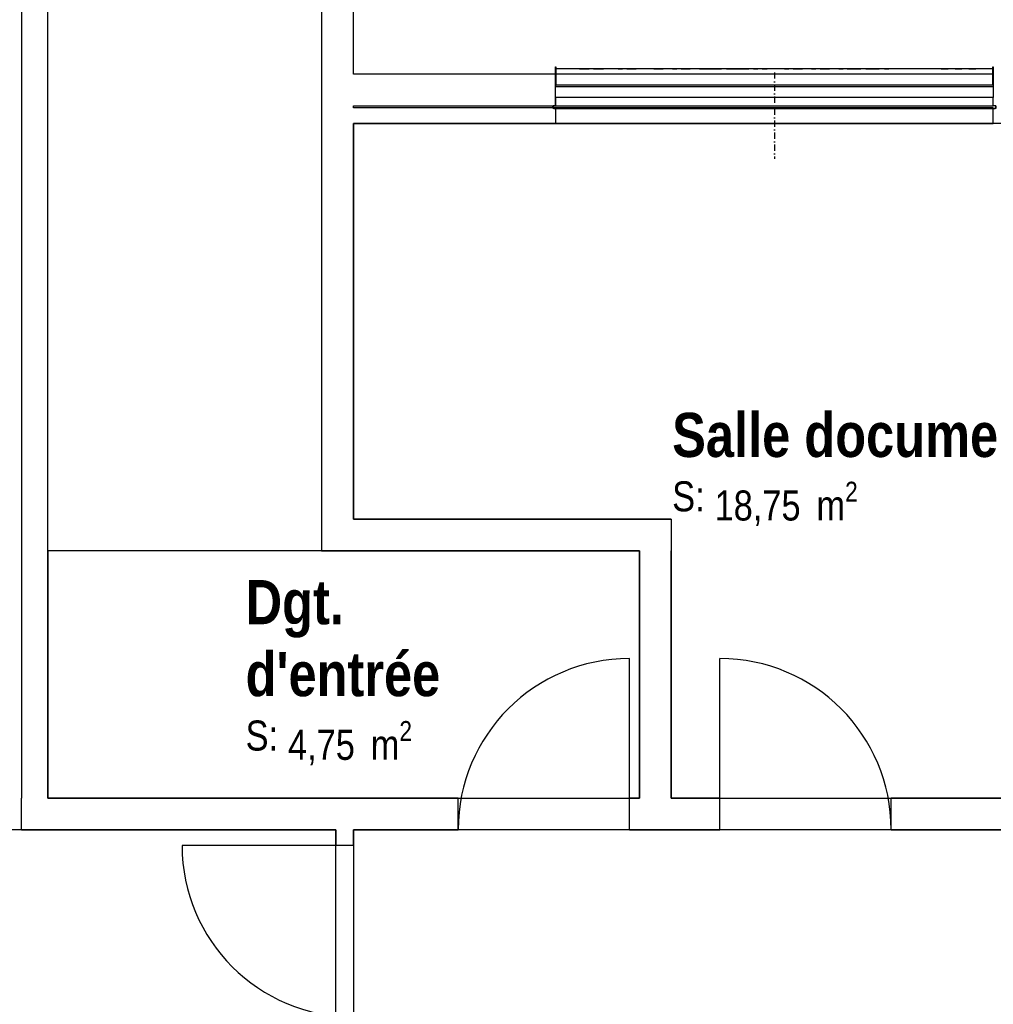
# Model space of a CAD drawing. Extents: x -24342 to 73038, y -9656 to 30949.
# Tile 142 of 170: x 6508 to 7059, y 8953 to 9511. Entities that reach past the tile are written whole.
import ezdxf
from ezdxf.enums import TextEntityAlignment as Align

# ---------------------------------------------------------------- set-up
doc = ezdxf.new("R2010")
doc.units = 0
doc.linetypes.add('21.0032_xref_r+1_02_pro$0$Points tirets', pattern=[670.277762, 352.777767, -176.388884, 0, -141.111112])
doc.linetypes.add('ACAD_ISO12W100', pattern=[21, 12, -3, 0, -3, 0, -3])
for name, color, linetype in [('0_XREF', 250, 'Continuous'), ('21.0032_xref_r+1_02_pro$0$A-AREA-____-OTLN.Modèle IFC', 251, 'Continuous'), ('21.0032_xref_r+1_02_pro$0$A-WALL-____-OTLN.Modèle IFC', 251, 'Continuous'), ('21.0032_xref_r+1_02_pro$0$Fenêtres ARCHICAD', 251, 'Continuous'), ('21.0032_xref_r+1_02_pro$0$Marques de Zone ARCHICAD', 251, 'Continuous'), ('21.0032_xref_r+1_02_pro$0$Portes ARCHICAD', 251, 'Continuous')]:
    doc.layers.add(name, color=color, linetype=linetype)
doc.styles.add('21.0032_xref_r+1_02_pro$0$STYLE_GENERE_1', font='ARIALNB.TTF')
doc.styles.add('21.0032_xref_r+1_02_pro$0$STYLE_GENERE_2', font='ARIALN.TTF')

# ---------------------------------------------------------------- blocks, each defined once
blk = doc.blocks.new('21.0032_xref_r+1_02_pro$0$Salle documentation_SA_23_1', base_point=(70181.5, -7390.1))
at = {"layer": '21.0032_xref_r+1_02_pro$0$Marques de Zone ARCHICAD', "ltscale": 0.1, "insert": (69011, -7508.4), "char_height": 170, "attachment_point": 1, "style": '21.0032_xref_r+1_02_pro$0$STYLE_GENERE_2'}
blk.add_mtext('\\A1;\\pt0,100;18,75{\\H0.66x;\\S^  ;} m{\\H0.66x;\\S2^  ;}', dxfattribs=at)
at = {"layer": '21.0032_xref_r+1_02_pro$0$Marques de Zone ARCHICAD', "ltscale": 0.1}
for tag, height, style, p in [('DUMMY_849', 250, '21.0032_xref_r+1_02_pro$0$STYLE_GENERE_1', (71592.1, -7044.2)), ('ROOM_NAME', 250, '21.0032_xref_r+1_02_pro$0$STYLE_GENERE_1', (68771, -7118.2)), ('calculatedAreaCode', 170, '21.0032_xref_r+1_02_pro$0$STYLE_GENERE_2', (68771, -7506.1))]:
    blk.add_attdef(tag, text='', height=height, dxfattribs=dict(at, style=style)).set_placement(p, align=Align.TOP_LEFT)
blk = doc.blocks.new('21.0032_xref_r+1_02_pro$0$Dgt._COU_40_1', base_point=(66910, -8539.2))
at = {"layer": '21.0032_xref_r+1_02_pro$0$Marques de Zone ARCHICAD', "ltscale": 0.1, "insert": (66594.7, -8864.1), "char_height": 170, "attachment_point": 1, "style": '21.0032_xref_r+1_02_pro$0$STYLE_GENERE_2'}
blk.add_mtext('\\A1;\\pt0,100;4,75{\\H0.66x;\\S^  ;} m{\\H0.66x;\\S2^  ;}', dxfattribs=at)
at = {"layer": '21.0032_xref_r+1_02_pro$0$Marques de Zone ARCHICAD', "ltscale": 0.1}
for tag, height, style, p in [('DUMMY_849', 250, '21.0032_xref_r+1_02_pro$0$STYLE_GENERE_1', (66917.1, -7987.4)), ('ROOM_NAME', 250, '21.0032_xref_r+1_02_pro$0$STYLE_GENERE_1', (66354.7, -8065.6)), ('DUMMY_850', 250, '21.0032_xref_r+1_02_pro$0$STYLE_GENERE_1', (67465.3, -8399.2)), ('zoneNameLine2', 250, '21.0032_xref_r+1_02_pro$0$STYLE_GENERE_1', (66354.7, -8473.1)), ('calculatedAreaCode', 170, '21.0032_xref_r+1_02_pro$0$STYLE_GENERE_2', (66354.7, -8861.1))]:
    blk.add_attdef(tag, text='', height=height, dxfattribs=dict(at, style=style)).set_placement(p, align=Align.TOP_LEFT)
blk = doc.blocks.new('21.0032_xref_r+1_02_pro$0$Percement_22_1')
at = {"layer": '21.0032_xref_r+1_02_pro$0$A-WALL-____-OTLN.Modèle IFC', "linetype": '21.0032_xref_r+1_02_pro$0$Points tirets', "ltscale": 0.1}
blk.add_line((69350.1, -5190.1), (69350.1, -5680.1), dxfattribs=at)
at = {"layer": '21.0032_xref_r+1_02_pro$0$A-WALL-____-OTLN.Modèle IFC', "linetype": 'Continuous', "ltscale": 0.1, "flags": 128}
for points in [[(70590.1, -5390.1), (68110.1, -5390.1)], [(68110.1, -5390.1), (68110.1, -5480.1)], [(70590.1, -5480.1), (70590.1, -5390.1)], [(68110.1, -5480.1), (70590.1, -5480.1)]]:
    blk.add_lwpolyline(points, dxfattribs=at)
blk = doc.blocks.new('21.0032_xref_r+1_02_pro$0$Mur_45_1', base_point=(65160, -140))
at = {"layer": '21.0032_xref_r+1_02_pro$0$A-WALL-____-OTLN.Modèle IFC', "linetype": 'Continuous', "ltscale": 0.1, "flags": 128}
for points in [[(65085, -280), (65085, -9300.1)], [(65235, -9300.1), (65235, -280)]]:
    blk.add_lwpolyline(points, dxfattribs=at)
blk = doc.blocks.new('21.0032_xref_r+1_02_pro$0$Porte (Mur) 102[25]_1')
at = {"layer": '21.0032_xref_r+1_02_pro$0$Portes ARCHICAD', "linetype": 'Continuous', "ltscale": 0.1}
blk.add_line((68528.7, -9480.1), (68528.7, -8510.1), dxfattribs=at)
blk.add_arc((68528.7, -9480.1), 970, 90, 180, dxfattribs=at)
blk = doc.blocks.new('21.0032_xref_r+1_02_pro$0$Porte (Mur) 103[26]_1')
at = {"layer": '21.0032_xref_r+1_02_pro$0$Portes ARCHICAD', "linetype": 'Continuous', "ltscale": 0.1}
blk.add_line((69041.7, -9480.1), (69041.7, -8510.1), dxfattribs=at)
blk.add_arc((69041.7, -9480.1), 970, 0, 90, dxfattribs=at)
blk = doc.blocks.new('21.0032_xref_r+1_02_pro$0$Mur_46_1', base_point=(65160, -9390.1))
at = {"layer": '21.0032_xref_r+1_02_pro$0$A-WALL-____-OTLN.Modèle IFC', "linetype": 'Continuous', "ltscale": 0.1}
for p, q in [((67558.7, -9480.1), (67558.7, -9300.1)), ((68528.7, -9480.1), (68528.7, -9300.1)), ((69041.7, -9480.1), (69041.7, -9300.1)), ((70011.7, -9480.1), (70011.7, -9300.1))]:
    blk.add_line(p, q, dxfattribs=at)
at = {"layer": '21.0032_xref_r+1_02_pro$0$A-WALL-____-OTLN.Modèle IFC', "linetype": 'Continuous', "ltscale": 0.1, "flags": 128}
for points in [[(65085, -9480.1), (65085, -9300.1)], [(67558.7, -9300.1), (65235, -9300.1)], [(68585.1, -9300.1), (68528.7, -9300.1)], [(69041.7, -9300.1), (68765.1, -9300.1)], [(72640.1, -9300.1), (70011.7, -9300.1)], [(65085, -9480.1), (66865, -9480.1)], [(66965, -9480.1), (67558.7, -9480.1)], [(68528.7, -9480.1), (69041.7, -9480.1)], [(70011.7, -9480.1), (73984.3, -9480.1)]]:
    blk.add_lwpolyline(points, dxfattribs=at)
at = {"layer": '21.0032_xref_r+1_02_pro$0$Portes ARCHICAD', "linetype": 'Continuous', "ltscale": 0.1}
for name in ['21.0032_xref_r+1_02_pro$0$Porte (Mur) 102[25]_1', '21.0032_xref_r+1_02_pro$0$Porte (Mur) 103[26]_1']:
    blk.add_blockref(name, (0, 0), dxfattribs=at)
blk = doc.blocks.new('21.0032_xref_r+1_02_pro$0$Mur_51_1', base_point=(66875.1, -5435.1))
at = {"layer": '21.0032_xref_r+1_02_pro$0$A-WALL-____-OTLN.Modèle IFC', "linetype": 'Continuous', "ltscale": 0.1, "flags": 128}
for points in [[(68110.1, -5390.1), (66965.1, -5390.1)], [(66965.1, -5480.1), (68110.1, -5480.1)]]:
    blk.add_lwpolyline(points, dxfattribs=at)
blk = doc.blocks.new('21.0032_xref_r+1_02_pro$0$Fenêtre (Mur) 35[18]_1')
at = {"layer": '21.0032_xref_r+1_02_pro$0$Fenêtres ARCHICAD', "linetype": 'Continuous', "ltscale": 0.1}
for p, q in [((68110.1, -5159.6), (68110.1, -5158.6)), ((68110.1, -5158.6), (68112.1, -5158.6)), ((68110.1, -5160.7), (68110.1, -5159.6)), ((68110.1, -5161.7), (68110.1, -5160.7)), ((68110.1, -5162.7), (68110.1, -5161.7)), ((68110.1, -5165.2), (68110.1, -5162.7)), ((68110.1, -5162.7), (68112.1, -5162.7)), ((68110.1, -5167.8), (68110.1, -5165.2)), ((68110.1, -5170.3), (68110.1, -5167.8)), ((68110.1, -5172.8), (68110.1, -5170.3)), ((68110.1, -5260.1), (68110.1, -5172.8)), ((68112.1, -5158.6), (68112.1, -5159.6)), ((68112.1, -5159.6), (68112.1, -5160.7)), ((68112.1, -5160.7), (68112.1, -5161.7)), ((68112.1, -5161.7), (68112.1, -5162.7)), ((68112.1, -5162.7), (68112.1, -5165.9)), ((68112.1, -5165.9), (68112.1, -5169.1)), ((68112.1, -5168.6), (68151.1, -5168.6)), ((68112.1, -5169.1), (68112.1, -5172.8)), ((68140.9, -5170), (68112.1, -5170)), ((68112.1, -5172.8), (68112.1, -5260.1)), ((68180.2, -5170), (68140.9, -5170)), ((68151.1, -5168.6), (68190.1, -5168.6)), ((68209, -5170), (68180.2, -5170)), ((68190.1, -5168.6), (68227.8, -5168.6)), ((68246.6, -5169.9), (68209, -5170)), ((68227.8, -5168.6), (68265.4, -5168.6)), ((68246.6, -5169.9), (68274.8, -5169.9)), ((68265.4, -5168.6), (68303.7, -5168.6)), ((68274.8, -5169.9), (68300.3, -5169.8)), ((68325.7, -5170.1), (68300.3, -5169.8)), ((68303.7, -5168.6), (68342.1, -5168.6)), ((68325.7, -5170.1), (68355.1, -5169.9)), ((68342.1, -5168.6), (68380.4, -5168.6)), ((68355.1, -5169.9), (68381.8, -5170)), ((68380.4, -5168.6), (68418.8, -5168.6)), ((68408.5, -5170), (68381.8, -5170)), ((68437.9, -5169.9), (68408.5, -5170)), ((68418.8, -5168.6), (68457.1, -5168.6)), ((68465.9, -5169.9), (68437.9, -5169.9)), ((68457.1, -5168.6), (68495.4, -5168.6)), ((68465.9, -5169.9), (68490.2, -5169.7)), ((68514.6, -5169.9), (68490.2, -5169.7)), ((68495.4, -5168.6), (68533.8, -5168.6)), ((68514.6, -5169.9), (68542.5, -5169.9)), ((68533.8, -5168.6), (68572.1, -5168.6)), ((68542.5, -5169.9), (68566.9, -5169.7)), ((68591.3, -5169.8), (68566.9, -5169.7)), ((68572.1, -5168.6), (68610.4, -5168.6)), ((68637.8, -5170.1), (68591.3, -5169.8)), ((68610.4, -5168.6), (68648.8, -5168.6)), ((68667.9, -5169.8), (68637.8, -5170.1)), ((68648.8, -5168.6), (68687.1, -5168.6)), ((68667.9, -5169.8), (68695.7, -5169.9)), ((68687.1, -5168.6), (68725.4, -5168.6)), ((68695.7, -5169.9), (68720.1, -5169.7)), ((68744.6, -5169.8), (68720.1, -5169.7)), ((68725.4, -5168.6), (68763.8, -5168.6)), ((68772.3, -5169.9), (68744.6, -5169.8)), ((68763.8, -5168.6), (68802.1, -5168.6)), ((68772.3, -5169.9), (68796.8, -5169.7)), ((68821.3, -5169.8), (68796.8, -5169.7)), ((68802.1, -5168.6), (68840.5, -5168.6)), ((68821.3, -5169.8), (68849, -5169.9)), ((68840.5, -5168.6), (68878.8, -5168.6)), ((68849, -5169.9), (68873.6, -5170.5)), ((68898, -5169.8), (68873.6, -5170.5)), ((68878.8, -5168.6), (68917.1, -5168.6)), ((68925.6, -5169.9), (68898, -5169.8)), ((68917.1, -5168.6), (68955.5, -5168.6)), ((68925.6, -5169.9), (68953.5, -5170)), ((68953.5, -5170), (68992.6, -5170)), ((68955.5, -5168.6), (68993.8, -5168.6)), ((68992.6, -5170), (69020.4, -5170.2)), ((68993.8, -5168.6), (69032.1, -5168.6)), ((69020.4, -5170.2), (69051.3, -5169.8)), ((69032.1, -5168.6), (69070.5, -5168.6)), ((69078.9, -5169.9), (69051.3, -5169.8)), ((69070.5, -5168.6), (69108.8, -5168.6)), ((69078.9, -5169.9), (69107, -5170.1)), ((69107, -5170.1), (69146.1, -5170.1)), ((69108.8, -5168.6), (69147.1, -5168.6)), ((69146.1, -5170.1), (69174.1, -5170.1)), ((69147.1, -5168.6), (69185.5, -5168.6)), ((69174.1, -5170.1), (69204.7, -5169.7)), ((69185.5, -5168.6), (69223.8, -5168.6)), ((69232.3, -5169.9), (69204.7, -5169.7)), ((69223.8, -5168.6), (69262.2, -5168.6)), ((69232.3, -5169.9), (69257.1, -5170.6)), ((69281.3, -5169.7), (69257.1, -5170.6)), ((69262.2, -5168.6), (69300.5, -5168.6)), ((69281.3, -5169.7), (69309, -5169.9)), ((69300.5, -5168.6), (69338.8, -5168.6)), ((69351.5, -5169.8), (69309, -5169.9)), ((69338.8, -5168.6), (69377.9, -5168.6)), ((69379.9, -5170), (69351.5, -5169.8)), ((69377.9, -5168.6), (69416.9, -5168.6)), ((69407.6, -5170.2), (69379.9, -5170)), ((69407.6, -5170.2), (69431.8, -5169.4)), ((69416.9, -5168.6), (69455.9, -5168.6)), ((69456.6, -5170), (69431.8, -5169.4)), ((69455.9, -5168.6), (69495, -5168.6)), ((69456.6, -5170), (69484.2, -5170.2)), ((69484.2, -5170.2), (69508.5, -5169.5)), ((69495, -5168.6), (69534, -5168.6)), ((69533.3, -5170), (69508.5, -5169.5)), ((69560.9, -5170.2), (69533.3, -5170)), ((69534, -5168.6), (69573.1, -5168.6)), ((69560.9, -5170.2), (69585.2, -5169.5)), ((69573.1, -5168.6), (69612.1, -5168.6)), ((69609.9, -5170), (69585.2, -5169.5)), ((69609.9, -5170), (69637.6, -5170.1)), ((69612.1, -5168.6), (69651.1, -5168.6)), ((69637.6, -5170.1), (69662.1, -5170.3)), ((69651.1, -5168.6), (69690.2, -5168.6)), ((69686.4, -5170), (69662.1, -5170.3)), ((69714.3, -5170.1), (69686.4, -5170)), ((69690.2, -5168.6), (69729.2, -5168.6)), ((69714.3, -5170.1), (69738.6, -5170.3)), ((69729.2, -5168.6), (69768.3, -5168.6)), ((69763, -5170), (69738.6, -5170.3)), ((69763, -5170), (69790.9, -5170.1)), ((69768.3, -5168.6), (69807.3, -5168.6)), ((69790.9, -5170.1), (69839.4, -5170)), ((69807.3, -5168.6), (69846.3, -5168.6)), ((69867.6, -5170), (69839.4, -5170)), ((69846.3, -5168.6), (69885.4, -5168.6)), ((69867.6, -5170), (69905.9, -5170)), ((69885.4, -5168.6), (69924.4, -5168.6)), ((69905.9, -5170), (69944.3, -5170)), ((69924.4, -5168.6), (69963.4, -5168.6)), ((69972.9, -5170), (69944.3, -5170)), ((69963.4, -5168.6), (70002.5, -5168.6)), ((69972.9, -5170), (69997.4, -5169.7)), ((70022, -5170), (69997.4, -5169.7)), ((70002.5, -5168.6), (70041.5, -5168.6)), ((70061, -5170), (70022, -5170)), ((70041.5, -5168.6), (70080.6, -5168.6)), ((70100.1, -5170), (70061, -5170)), ((70080.6, -5168.6), (70119.6, -5168.6)), ((70139.1, -5170), (70100.1, -5170)), ((70119.6, -5168.6), (70158.6, -5168.6)), ((70178.2, -5170), (70139.1, -5170)), ((70158.6, -5168.6), (70197.7, -5168.6)), ((70217.2, -5170), (70178.2, -5170)), ((70197.7, -5168.6), (70236.7, -5168.6)), ((70256.2, -5170), (70217.2, -5170)), ((70236.7, -5168.6), (70275.8, -5168.6)), ((70295.3, -5170), (70256.2, -5170)), ((70275.8, -5168.6), (70314.8, -5168.6)), ((70295.3, -5170), (70334.3, -5170)), ((70314.8, -5168.6), (70353.8, -5168.6)), ((70373.3, -5170), (70334.3, -5170)), ((70353.8, -5168.6), (70392.9, -5168.6)), ((70373.3, -5170), (70412.4, -5170)), ((70392.9, -5168.6), (70431.9, -5168.6)), ((70451.4, -5170), (70412.4, -5170)), ((70431.9, -5168.6), (70470.9, -5168.6)), ((70451.4, -5170), (70490.5, -5170)), ((70470.9, -5168.6), (70510, -5168.6)), ((70529.5, -5170), (70490.5, -5170)), ((70510, -5168.6), (70549, -5168.6)), ((70558, -5170), (70529.5, -5170)), ((70549, -5168.6), (70588.1, -5168.6)), ((70588.1, -5170), (70558, -5170)), ((70588.1, -5160.1), (70588.1, -5158.6)), ((70588.1, -5158.6), (70590.1, -5158.6)), ((70588.1, -5161.4), (70588.1, -5160.1)), ((70588.1, -5162.7), (70588.1, -5161.4)), ((70588.1, -5165.2), (70588.1, -5162.7)), ((70588.1, -5162.7), (70590.1, -5162.7)), ((70588.1, -5167.8), (70588.1, -5165.2)), ((70588.1, -5170.3), (70588.1, -5167.8)), ((70588.1, -5172.8), (70588.1, -5170.3)), ((70588.1, -5260.1), (70588.1, -5172.8)), ((70590.1, -5158.6), (70590.1, -5159.6)), ((70590.1, -5159.6), (70590.1, -5160.7)), ((70590.1, -5160.7), (70590.1, -5161.7)), ((70590.1, -5161.7), (70590.1, -5162.7)), ((70590.1, -5162.7), (70590.1, -5165.2)), ((70590.1, -5165.2), (70590.1, -5167.8)), ((70590.1, -5167.8), (70590.1, -5170.3)), ((70590.1, -5170.3), (70590.1, -5172.8)), ((70590.1, -5172.8), (70590.1, -5260.1)), ((68110.1, -5260.1), (70590.1, -5260.1)), ((68110.1, -5260.1), (68110.1, -5270.1)), ((68110.1, -5270.1), (70590.1, -5270.1)), ((68110.1, -5332.1), (68110.1, -5270.1)), ((70590.1, -5260.1), (70590.1, -5270.1)), ((70590.1, -5270.1), (70590.1, -5332.1)), ((70590.1, -5332.1), (68110.1, -5332.1)), ((68110.1, -5332.1), (68110.1, -5380.1)), ((70590.1, -5380.1), (70590.1, -5332.1)), ((68095.1, -5390.1), (68095.1, -5380.1)), ((68095.1, -5380.1), (68096.1, -5380.1)), ((68096.5, -5393.6), (68095.1, -5390.1)), ((68110.1, -5380.1), (68096.1, -5380.1)), ((68096.1, -5380.1), (68096.1, -5390.1)), ((68096.1, -5390.1), (68097.2, -5392.9)), ((68096.5, -5393.6), (68097.2, -5392.9)), ((68100.1, -5395.1), (68096.5, -5393.6)), ((68097.2, -5392.9), (68100.1, -5394.1)), ((68100.1, -5394.1), (70600.1, -5394.1)), ((70600.1, -5395.1), (68100.1, -5395.1)), ((70604.1, -5380.1), (70590.1, -5380.1)), ((70600.1, -5394.1), (70602.9, -5392.9)), ((70603.6, -5393.6), (70600.1, -5395.1)), ((70602.9, -5392.9), (70604.1, -5390.1)), ((70603.6, -5393.6), (70602.9, -5392.9)), ((70605.1, -5390.1), (70603.6, -5393.6)), ((70604.1, -5390.1), (70604.1, -5380.1)), ((70604.1, -5380.1), (70605.1, -5380.1)), ((70605.1, -5380.1), (70605.1, -5390.1))]:
    blk.add_line(p, q, dxfattribs=at)
blk = doc.blocks.new('21.0032_xref_r+1_02_pro$0$Mur_52_1', base_point=(66875.1, -5290.1))
at = {"layer": '21.0032_xref_r+1_02_pro$0$A-WALL-____-OTLN.Modèle IFC', "linetype": 'Continuous', "ltscale": 0.1}
for p, q in [((68110.1, -5380.1), (68110.1, -5200.1)), ((70590.1, -5200.1), (68110.1, -5200.1)), ((68110.1, -5380.1), (70590.1, -5380.1))]:
    blk.add_line(p, q, dxfattribs=at)
at = {"layer": '21.0032_xref_r+1_02_pro$0$A-WALL-____-OTLN.Modèle IFC', "linetype": 'Continuous', "ltscale": 0.1, "flags": 128}
for points in [[(68110.1, -5200.1), (66965.1, -5200.1)], [(66965.1, -5380.1), (68110.1, -5380.1)]]:
    blk.add_lwpolyline(points, dxfattribs=at)
at = {"layer": '21.0032_xref_r+1_02_pro$0$Fenêtres ARCHICAD', "linetype": 'Continuous', "ltscale": 0.1}
blk.add_blockref('21.0032_xref_r+1_02_pro$0$Fenêtre (Mur) 35[18]_1', (0, 0), dxfattribs=at)
blk = doc.blocks.new('21.0032_xref_r+1_02_pro$0$Mur_53_1', base_point=(66875.1, -140))
at = {"layer": '21.0032_xref_r+1_02_pro$0$A-WALL-____-OTLN.Modèle IFC', "linetype": 'Continuous', "ltscale": 0.1, "flags": 128}
for points in [[(66785.1, -280), (66785.1, -7900.1)], [(66965.1, -5200.1), (66965.1, -280)], [(66965.1, -5390.1), (66965.1, -5380.1)], [(66965.1, -7720.1), (66965.1, -5480.1)], [(66785.1, -7900.1), (66965.1, -7900.1)]]:
    blk.add_lwpolyline(points, dxfattribs=at)
blk = doc.blocks.new('21.0032_xref_r+1_02_pro$0$Mur_54_1', base_point=(66875.1, -7810.1))
at = {"layer": '21.0032_xref_r+1_02_pro$0$A-WALL-____-OTLN.Modèle IFC', "linetype": 'Continuous', "ltscale": 0.1, "flags": 128}
for points in [[(68765.1, -7720.1), (66965.1, -7720.1)], [(68765.1, -7720.1), (68765.1, -7900.1)], [(66965.1, -7900.1), (68585.1, -7900.1)]]:
    blk.add_lwpolyline(points, dxfattribs=at)
blk = doc.blocks.new('21.0032_xref_r+1_02_pro$0$Mur_55_1', base_point=(68675.1, -7810.1))
at = {"layer": '21.0032_xref_r+1_02_pro$0$A-WALL-____-OTLN.Modèle IFC', "linetype": 'Continuous', "ltscale": 0.1, "flags": 128}
for points in [[(68585.1, -7900.1), (68585.1, -9300.1)], [(68765.1, -9300.1), (68765.1, -7900.1)]]:
    blk.add_lwpolyline(points, dxfattribs=at)
blk = doc.blocks.new('21.0032_xref_r+1_02_pro$0$Porte (Mur) 106[29]_1')
at = {"layer": '21.0032_xref_r+1_02_pro$0$Portes ARCHICAD', "linetype": 'Continuous', "ltscale": 0.1}
blk.add_line((66965, -9569.8), (65995, -9569.8), dxfattribs=at)
blk.add_arc((66965, -9569.8), 970, 180, 270, dxfattribs=at)
blk = doc.blocks.new('21.0032_xref_r+1_02_pro$0$Mur_58_1', base_point=(66915, -10750.1))
at = {"layer": '21.0032_xref_r+1_02_pro$0$A-WALL-____-OTLN.Modèle IFC', "linetype": 'Continuous', "ltscale": 0.1}
for p, q in [((66965, -9569.8), (66865, -9569.8)), ((66965, -10539.8), (66865, -10539.8))]:
    blk.add_line(p, q, dxfattribs=at)
at = {"layer": '21.0032_xref_r+1_02_pro$0$A-WALL-____-OTLN.Modèle IFC', "linetype": 'Continuous', "ltscale": 0.1, "flags": 128}
for points in [[(66865, -9480.1), (66865, -9569.8)], [(66965, -9569.8), (66965, -9480.1)], [(66865, -10539.8), (66865, -10620)], [(66965, -10700.1), (66965, -10539.8)], [(66865, -10800), (66865, -10800.1)]]:
    blk.add_lwpolyline(points, dxfattribs=at)
at = {"layer": '21.0032_xref_r+1_02_pro$0$Portes ARCHICAD', "linetype": 'Continuous', "ltscale": 0.1}
blk.add_blockref('21.0032_xref_r+1_02_pro$0$Porte (Mur) 106[29]_1', (0, 0), dxfattribs=at)
blk = doc.blocks.new('21.0032_xref_r+1_02_pro')
at = {"layer": '21.0032_xref_r+1_02_pro$0$A-AREA-____-OTLN.Modèle IFC', "linetype": 'Continuous', "ltscale": 0.1, "flags": 128}
blk.add_lwpolyline([(6491.51, -28), (6331.51, -28), (6331.51, -948), (4287, -948), (4287, -1070), (4524.01, -1070), (4524.01, -1098.01), (4794.01, -1098.01), (4794.01, -1070.01), (5599.01, -1070.01), (5599.01, -1098.01), (5859.01, -1098.01), (5859.01, -1070.01), (6153.51, -1070.01), (6153.51, -1062, -0.399479), (6331.27, -1231.01), (6508.73, -1231.01, -0.39949), (6686.5, -1062), (6686.5, -948.01), (6491.51, -948.01)], format="xyb", close=True, dxfattribs=at)
for points in [[(6876.51, -930.01), (7264.01, -930.01), (7264.01, -548.01), (6696.51, -548.01), (6696.51, -772.01), (6876.51, -772.01)], [(6523.5, -930.01), (6858.51, -930.01), (6858.51, -790.01), (6523.5, -790.01)], [(7659.01, -1070.01), (7796.51, -1070.01), (7796.51, -948.01), (7269.01, -948.01), (6867.51, -948.01), (6696.5, -948.01), (6696.5, -1070.01), (7064.01, -1070.01), (7399.01, -1070.01), (7399.01, -1098.01), (7529.01, -1098.01), (7659.01, -1098.01)]]:
    blk.add_lwpolyline(points, close=True, dxfattribs=at)
at = {"layer": '21.0032_xref_r+1_02_pro$0$A-AREA-____-OTLN.Modèle IFC', "linetype": 'Continuous', "ltscale": 0.1, "xscale": 0.1, "yscale": 0.1, "zscale": 0.1}
for name, p, values in [('21.0032_xref_r+1_02_pro$0$Salle documentation_SA_23_1', (7018.15, -739.01), {'ROOM_NAME': 'Salle documentation', 'calculatedAreaCode': 'S: '}), ('21.0032_xref_r+1_02_pro$0$Dgt._COU_40_1', (6691, -853.92), {'ROOM_NAME': 'Dgt.', 'zoneNameLine2': "d'entrée", 'calculatedAreaCode': 'S: '})]:
    blk.add_blockref(name, p, dxfattribs=at).add_auto_attribs(values)
at = {"layer": '21.0032_xref_r+1_02_pro$0$A-WALL-____-OTLN.Modèle IFC', "ltscale": 0.1, "xscale": 0.1, "yscale": 0.1, "zscale": 0.1}
for name, p in [('21.0032_xref_r+1_02_pro$0$Mur_45_1', (6516, -14)), ('21.0032_xref_r+1_02_pro$0$Mur_53_1', (6687.51, -14)), ('21.0032_xref_r+1_02_pro$0$Mur_52_1', (6687.51, -529.01)), ('21.0032_xref_r+1_02_pro$0$Mur_51_1', (6687.51, -543.51)), ('21.0032_xref_r+1_02_pro$0$Mur_54_1', (6687.51, -781.01)), ('21.0032_xref_r+1_02_pro$0$Mur_55_1', (6867.51, -781.01)), ('21.0032_xref_r+1_02_pro$0$Mur_46_1', (6516, -939.01)), ('21.0032_xref_r+1_02_pro$0$Mur_58_1', (6691.5, -1075.01))]:
    blk.add_blockref(name, p, dxfattribs=at)
at = {"layer": '21.0032_xref_r+1_02_pro$0$A-WALL-____-OTLN.Modèle IFC', "linetype": 'Continuous', "ltscale": 0.1, "xscale": 0.1, "yscale": 0.1, "zscale": 0.1}
blk.add_blockref('21.0032_xref_r+1_02_pro$0$Percement_22_1', (0, 0), dxfattribs=at)

msp = doc.modelspace()

# ---------------------------------------------------------------- block references
at = {"layer": '0_XREF', "linetype": 'ACAD_ISO12W100'}
msp.add_blockref('21.0032_xref_r+1_02_pro', (0, 10000), dxfattribs=at)

doc.saveas('drawing.dxf')
